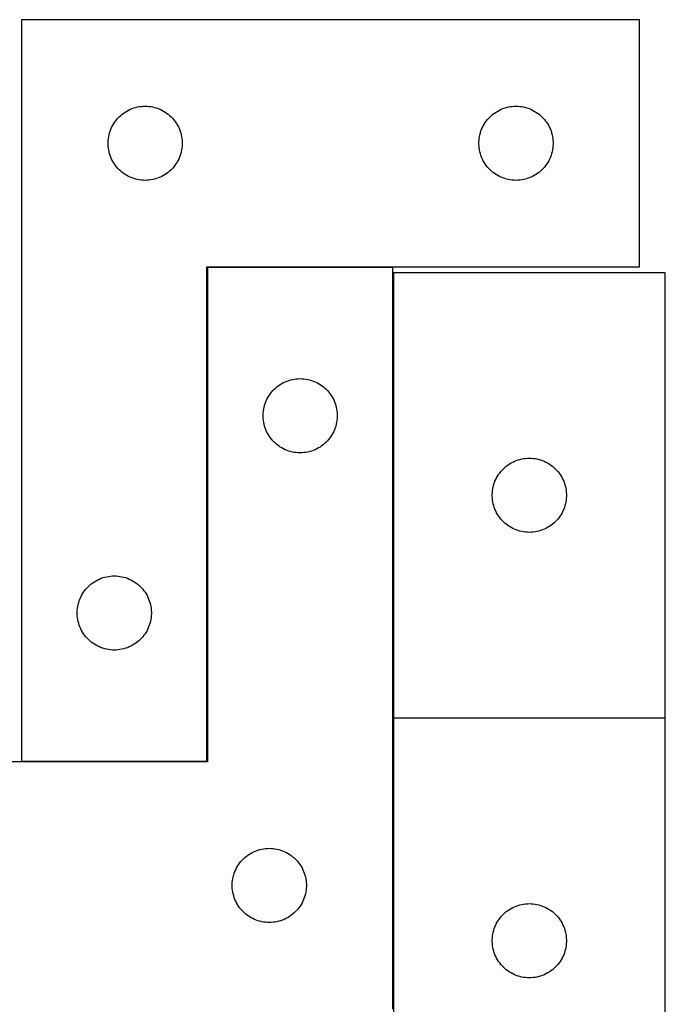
# Model space of a CAD drawing. Header units: millimetres. Extents: x 7 to 1493, y 7 to 2993.
# Tile 10 of 12: x 1230 to 1491, y 2113 to 2511. Entities that reach past the tile are written whole.
import ezdxf

# ---------------------------------------------------------------- set-up
doc = ezdxf.new("R2010")
doc.units = ezdxf.units.MM
doc.layers.add('COMMON', color=5, linetype='CONTINUOUS', true_color=0x0000ff)
doc.layers.add('CUT', color=7, linetype='CONTINUOUS', true_color=0x000000)

msp = doc.modelspace()

# ---------------------------------------------------------------- linework, layer by layer
at = {"layer": 'COMMON'}
for p, q in [((1305.904269, 2410.969182), (1305.904269, 2211.169183)), ((1381.00427, 2411.069183), (1306.00427, 2411.069183)), ((1381.10427, 2408.794492), (1381.10427, 2228.794492)), ((1381.10427, 2228.594491), (1381.10427, 2110.969182)), ((1381.204271, 2228.694491), (1491.204271, 2228.694491)), ((1305.804269, 2211.069183), (1230.804269, 2211.069183))]:
    msp.add_line(p, q, dxfattribs=at)
at = {"layer": 'CUT'}
for p, q in [((1230.804269, 2511.169183), (1230.804269, 2211.169183)), ((1480.804269, 2511.169183), (1230.804269, 2511.169183)), ((1480.804269, 2411.169183), (1480.804269, 2511.169183)), ((1272.112953, 2473.394608), (1272.753827, 2473.825816)), ((1272.753827, 2473.825816), (1273.416048, 2474.223462)), ((1273.416048, 2474.223462), (1274.097863, 2474.586489)), ((1274.097863, 2474.586489), (1274.797461, 2474.913936)), ((1274.797461, 2474.913936), (1275.512988, 2475.204935)), ((1275.512988, 2475.204935), (1276.242547, 2475.458714)), ((1276.242547, 2475.458714), (1276.984203, 2475.674599)), ((1276.984203, 2475.674599), (1277.735988, 2475.852018)), ((1277.735988, 2475.852018), (1278.495911, 2475.990501)), ((1278.495911, 2475.990501), (1279.261955, 2476.089681)), ((1279.261955, 2476.089681), (1280.032088, 2476.149294)), ((1280.032088, 2476.149294), (1280.804269, 2476.169183)), ((1280.804269, 2476.169183), (1281.576451, 2476.149294)), ((1281.576451, 2476.149294), (1282.346584, 2476.089681)), ((1282.346584, 2476.089681), (1283.112628, 2475.990501)), ((1283.112628, 2475.990501), (1283.87255, 2475.852018)), ((1283.87255, 2475.852018), (1284.624336, 2475.674599)), ((1284.624336, 2475.674599), (1285.365992, 2475.458714)), ((1285.365992, 2475.458714), (1286.095551, 2475.204935)), ((1286.095551, 2475.204935), (1286.811078, 2474.913936)), ((1286.811078, 2474.913936), (1287.510676, 2474.586489)), ((1287.510676, 2474.586489), (1288.19249, 2474.223462)), ((1288.19249, 2474.223462), (1288.854712, 2473.825816)), ((1288.854712, 2473.825816), (1289.495586, 2473.394608)), ((1422.112953, 2473.394608), (1422.753827, 2473.825816)), ((1422.753827, 2473.825816), (1423.416048, 2474.223462)), ((1423.416048, 2474.223462), (1424.097863, 2474.586489)), ((1424.097863, 2474.586489), (1424.797461, 2474.913936)), ((1424.797461, 2474.913936), (1425.512988, 2475.204935)), ((1425.512988, 2475.204935), (1426.242547, 2475.458714)), ((1426.242547, 2475.458714), (1426.984203, 2475.674599)), ((1426.984203, 2475.674599), (1427.735988, 2475.852018)), ((1427.735988, 2475.852018), (1428.495911, 2475.990501)), ((1428.495911, 2475.990501), (1429.261955, 2476.089681)), ((1429.261955, 2476.089681), (1430.032088, 2476.149294)), ((1430.032088, 2476.149294), (1430.804269, 2476.169183)), ((1430.804269, 2476.169183), (1431.576451, 2476.149294)), ((1431.576451, 2476.149294), (1432.346584, 2476.089681)), ((1432.346584, 2476.089681), (1433.112628, 2475.990501)), ((1433.112628, 2475.990501), (1433.87255, 2475.852018)), ((1433.87255, 2475.852018), (1434.624336, 2475.674599)), ((1434.624336, 2475.674599), (1435.365992, 2475.458714)), ((1435.365992, 2475.458714), (1436.095551, 2475.204935)), ((1436.095551, 2475.204935), (1436.811078, 2474.913936)), ((1436.811078, 2474.913936), (1437.510676, 2474.586489)), ((1437.510676, 2474.586489), (1438.19249, 2474.223462)), ((1438.19249, 2474.223462), (1438.854712, 2473.825816)), ((1438.854712, 2473.825816), (1439.495586, 2473.394608)), ((1267.94455, 2468.891075), (1268.359114, 2469.542839)), ((1268.359114, 2469.542839), (1268.806681, 2470.172397)), ((1268.806681, 2470.172397), (1269.286063, 2470.778081)), ((1269.286063, 2470.778081), (1269.795989, 2471.358283)), ((1269.795989, 2471.358283), (1270.335107, 2471.911466)), ((1270.335107, 2471.911466), (1270.901988, 2472.436162)), ((1270.901988, 2472.436162), (1271.495127, 2472.93098)), ((1271.495127, 2472.93098), (1272.112953, 2473.394608)), ((1289.495586, 2473.394608), (1290.113412, 2472.93098)), ((1290.113412, 2472.93098), (1290.706551, 2472.436162)), ((1290.706551, 2472.436162), (1291.273432, 2471.911466)), ((1291.273432, 2471.911466), (1291.81255, 2471.358283)), ((1291.81255, 2471.358283), (1292.322476, 2470.778081)), ((1292.322476, 2470.778081), (1292.801858, 2470.172397)), ((1292.801858, 2470.172397), (1293.249425, 2469.542839)), ((1293.249425, 2469.542839), (1293.663989, 2468.891075)), ((1417.94455, 2468.891075), (1418.359114, 2469.542839)), ((1418.359114, 2469.542839), (1418.806681, 2470.172397)), ((1418.806681, 2470.172397), (1419.286063, 2470.778081)), ((1419.286063, 2470.778081), (1419.795989, 2471.358283)), ((1419.795989, 2471.358283), (1420.335107, 2471.911466)), ((1420.335107, 2471.911466), (1420.901988, 2472.436162)), ((1420.901988, 2472.436162), (1421.495127, 2472.93098)), ((1421.495127, 2472.93098), (1422.112953, 2473.394608)), ((1439.495586, 2473.394608), (1440.113412, 2472.93098)), ((1440.113412, 2472.93098), (1440.706551, 2472.436162)), ((1440.706551, 2472.436162), (1441.273432, 2471.911466)), ((1441.273432, 2471.911466), (1441.81255, 2471.358283)), ((1441.81255, 2471.358283), (1442.322476, 2470.778081)), ((1442.322476, 2470.778081), (1442.801858, 2470.172397)), ((1442.801858, 2470.172397), (1443.249425, 2469.542839)), ((1443.249425, 2469.542839), (1443.663989, 2468.891075)), ((1266.402021, 2465.361467), (1266.636931, 2466.097319)), ((1266.636931, 2466.097319), (1266.90941, 2466.820101)), ((1266.90941, 2466.820101), (1267.218736, 2467.527899)), ((1267.218736, 2467.527899), (1267.564087, 2468.218834)), ((1267.564087, 2468.218834), (1267.94455, 2468.891075)), ((1293.663989, 2468.891075), (1294.044451, 2468.218834)), ((1294.044451, 2468.218834), (1294.389803, 2467.527899)), ((1294.389803, 2467.527899), (1294.699129, 2466.820101)), ((1294.699129, 2466.820101), (1294.971608, 2466.097319)), ((1294.971608, 2466.097319), (1295.206518, 2465.361467)), ((1416.402021, 2465.361467), (1416.636931, 2466.097319)), ((1416.636931, 2466.097319), (1416.90941, 2466.820101)), ((1416.90941, 2466.820101), (1417.218736, 2467.527899)), ((1417.218736, 2467.527899), (1417.564087, 2468.218834)), ((1417.564087, 2468.218834), (1417.94455, 2468.891075)), ((1443.663989, 2468.891075), (1444.044451, 2468.218834)), ((1444.044451, 2468.218834), (1444.389803, 2467.527899)), ((1444.389803, 2467.527899), (1444.699129, 2466.820101)), ((1444.699129, 2466.820101), (1444.971608, 2466.097319)), ((1444.971608, 2466.097319), (1445.206518, 2465.361467)), ((1265.809242, 2461.555402), (1265.849007, 2462.326815)), ((1265.809242, 2460.782964), (1265.809242, 2461.555402)), ((1265.849007, 2462.326815), (1265.928429, 2463.095158)), ((1265.928429, 2463.095158), (1266.0473, 2463.858394)), ((1266.0473, 2463.858394), (1266.205304, 2464.614499)), ((1266.205304, 2464.614499), (1266.402021, 2465.361467)), ((1295.206518, 2465.361467), (1295.403235, 2464.614499)), ((1295.403235, 2464.614499), (1295.561239, 2463.858394)), ((1295.561239, 2463.858394), (1295.68011, 2463.095158)), ((1295.68011, 2463.095158), (1295.759532, 2462.326815)), ((1295.759532, 2462.326815), (1295.799296, 2461.555402)), ((1295.799296, 2461.555402), (1295.799296, 2460.782964)), ((1415.809242, 2461.555402), (1415.849007, 2462.326815)), ((1415.809242, 2460.782964), (1415.809242, 2461.555402)), ((1415.849007, 2462.326815), (1415.928429, 2463.095158)), ((1415.928429, 2463.095158), (1416.0473, 2463.858394)), ((1416.0473, 2463.858394), (1416.205304, 2464.614499)), ((1416.205304, 2464.614499), (1416.402021, 2465.361467)), ((1445.206518, 2465.361467), (1445.403235, 2464.614499)), ((1445.403235, 2464.614499), (1445.561239, 2463.858394)), ((1445.561239, 2463.858394), (1445.68011, 2463.095158)), ((1445.68011, 2463.095158), (1445.759532, 2462.326815)), ((1445.759532, 2462.326815), (1445.799296, 2461.555402)), ((1445.799296, 2461.555402), (1445.799296, 2460.782964)), ((1265.849007, 2460.011551), (1265.809242, 2460.782964)), ((1265.928429, 2459.243208), (1265.849007, 2460.011551)), ((1266.0473, 2458.479972), (1265.928429, 2459.243208)), ((1266.205304, 2457.723867), (1266.0473, 2458.479972)), ((1266.402021, 2456.976898), (1266.205304, 2457.723867)), ((1295.403235, 2457.723867), (1295.206518, 2456.976898)), ((1295.561239, 2458.479972), (1295.403235, 2457.723867)), ((1295.68011, 2459.243208), (1295.561239, 2458.479972)), ((1295.759532, 2460.011551), (1295.68011, 2459.243208)), ((1295.799296, 2460.782964), (1295.759532, 2460.011551)), ((1415.849007, 2460.011551), (1415.809242, 2460.782964)), ((1415.928429, 2459.243208), (1415.849007, 2460.011551)), ((1416.0473, 2458.479972), (1415.928429, 2459.243208)), ((1416.205304, 2457.723867), (1416.0473, 2458.479972)), ((1416.402021, 2456.976898), (1416.205304, 2457.723867)), ((1445.403235, 2457.723867), (1445.206518, 2456.976898)), ((1445.561239, 2458.479972), (1445.403235, 2457.723867)), ((1445.68011, 2459.243208), (1445.561239, 2458.479972)), ((1445.759532, 2460.011551), (1445.68011, 2459.243208)), ((1445.799296, 2460.782964), (1445.759532, 2460.011551)), ((1266.636931, 2456.241047), (1266.402021, 2456.976898)), ((1266.90941, 2455.518265), (1266.636931, 2456.241047)), ((1267.218736, 2454.810467), (1266.90941, 2455.518265)), ((1267.564087, 2454.119532), (1267.218736, 2454.810467)), ((1267.94455, 2453.447291), (1267.564087, 2454.119532)), ((1294.044451, 2454.119532), (1293.663989, 2453.447291)), ((1294.389803, 2454.810467), (1294.044451, 2454.119532)), ((1294.699129, 2455.518265), (1294.389803, 2454.810467)), ((1294.971608, 2456.241047), (1294.699129, 2455.518265)), ((1295.206518, 2456.976898), (1294.971608, 2456.241047)), ((1416.636931, 2456.241047), (1416.402021, 2456.976898)), ((1416.90941, 2455.518265), (1416.636931, 2456.241047)), ((1417.218736, 2454.810467), (1416.90941, 2455.518265)), ((1417.564087, 2454.119532), (1417.218736, 2454.810467)), ((1417.94455, 2453.447291), (1417.564087, 2454.119532)), ((1444.044451, 2454.119532), (1443.663989, 2453.447291)), ((1444.389803, 2454.810467), (1444.044451, 2454.119532)), ((1444.699129, 2455.518265), (1444.389803, 2454.810467)), ((1444.971608, 2456.241047), (1444.699129, 2455.518265)), ((1445.206518, 2456.976898), (1444.971608, 2456.241047)), ((1268.359114, 2452.795527), (1267.94455, 2453.447291)), ((1268.806681, 2452.165969), (1268.359114, 2452.795527)), ((1269.286063, 2451.560285), (1268.806681, 2452.165969)), ((1269.795989, 2450.980083), (1269.286063, 2451.560285)), ((1270.335107, 2450.4269), (1269.795989, 2450.980083)), ((1270.901988, 2449.902204), (1270.335107, 2450.4269)), ((1271.495127, 2449.407386), (1270.901988, 2449.902204)), ((1290.706551, 2449.902204), (1290.113412, 2449.407386)), ((1291.273432, 2450.4269), (1290.706551, 2449.902204)), ((1291.81255, 2450.980083), (1291.273432, 2450.4269)), ((1292.322476, 2451.560285), (1291.81255, 2450.980083)), ((1292.801858, 2452.165969), (1292.322476, 2451.560285)), ((1293.249425, 2452.795527), (1292.801858, 2452.165969)), ((1293.663989, 2453.447291), (1293.249425, 2452.795527)), ((1418.359114, 2452.795527), (1417.94455, 2453.447291)), ((1418.806681, 2452.165969), (1418.359114, 2452.795527)), ((1419.286063, 2451.560285), (1418.806681, 2452.165969)), ((1419.795989, 2450.980083), (1419.286063, 2451.560285)), ((1420.335107, 2450.4269), (1419.795989, 2450.980083)), ((1420.901988, 2449.902204), (1420.335107, 2450.4269)), ((1421.495127, 2449.407386), (1420.901988, 2449.902204)), ((1440.706551, 2449.902204), (1440.113412, 2449.407386)), ((1441.273432, 2450.4269), (1440.706551, 2449.902204)), ((1441.81255, 2450.980083), (1441.273432, 2450.4269)), ((1442.322476, 2451.560285), (1441.81255, 2450.980083)), ((1442.801858, 2452.165969), (1442.322476, 2451.560285)), ((1443.249425, 2452.795527), (1442.801858, 2452.165969)), ((1443.663989, 2453.447291), (1443.249425, 2452.795527)), ((1272.112953, 2448.943758), (1271.495127, 2449.407386)), ((1272.753827, 2448.51255), (1272.112953, 2448.943758)), ((1273.416048, 2448.114904), (1272.753827, 2448.51255)), ((1274.097863, 2447.751877), (1273.416048, 2448.114904)), ((1274.797461, 2447.424429), (1274.097863, 2447.751877)), ((1275.512988, 2447.133431), (1274.797461, 2447.424429)), ((1276.242547, 2446.879652), (1275.512988, 2447.133431)), ((1276.984203, 2446.663767), (1276.242547, 2446.879652)), ((1277.735988, 2446.486348), (1276.984203, 2446.663767)), ((1278.495911, 2446.347864), (1277.735988, 2446.486348)), ((1279.261955, 2446.248685), (1278.495911, 2446.347864)), ((1280.032088, 2446.189072), (1279.261955, 2446.248685)), ((1280.804269, 2446.169183), (1280.032088, 2446.189072)), ((1281.576451, 2446.189072), (1280.804269, 2446.169183)), ((1282.346584, 2446.248685), (1281.576451, 2446.189072)), ((1283.112628, 2446.347864), (1282.346584, 2446.248685)), ((1283.87255, 2446.486348), (1283.112628, 2446.347864)), ((1284.624336, 2446.663767), (1283.87255, 2446.486348)), ((1285.365992, 2446.879652), (1284.624336, 2446.663767)), ((1286.095551, 2447.133431), (1285.365992, 2446.879652)), ((1286.811078, 2447.424429), (1286.095551, 2447.133431)), ((1287.510676, 2447.751877), (1286.811078, 2447.424429)), ((1288.19249, 2448.114904), (1287.510676, 2447.751877)), ((1288.854712, 2448.51255), (1288.19249, 2448.114904)), ((1289.495586, 2448.943758), (1288.854712, 2448.51255)), ((1290.113412, 2449.407386), (1289.495586, 2448.943758)), ((1422.112953, 2448.943758), (1421.495127, 2449.407386)), ((1422.753827, 2448.51255), (1422.112953, 2448.943758)), ((1423.416048, 2448.114904), (1422.753827, 2448.51255)), ((1424.097863, 2447.751877), (1423.416048, 2448.114904)), ((1424.797461, 2447.424429), (1424.097863, 2447.751877)), ((1425.512988, 2447.133431), (1424.797461, 2447.424429)), ((1426.242547, 2446.879652), (1425.512988, 2447.133431)), ((1426.984203, 2446.663767), (1426.242547, 2446.879652)), ((1427.735988, 2446.486348), (1426.984203, 2446.663767)), ((1428.495911, 2446.347864), (1427.735988, 2446.486348)), ((1429.261955, 2446.248685), (1428.495911, 2446.347864)), ((1430.032088, 2446.189072), (1429.261955, 2446.248685)), ((1430.804269, 2446.169183), (1430.032088, 2446.189072)), ((1431.576451, 2446.189072), (1430.804269, 2446.169183)), ((1432.346584, 2446.248685), (1431.576451, 2446.189072)), ((1433.112628, 2446.347864), (1432.346584, 2446.248685)), ((1433.87255, 2446.486348), (1433.112628, 2446.347864)), ((1434.624336, 2446.663767), (1433.87255, 2446.486348)), ((1435.365992, 2446.879652), (1434.624336, 2446.663767)), ((1436.095551, 2447.133431), (1435.365992, 2446.879652)), ((1436.811078, 2447.424429), (1436.095551, 2447.133431)), ((1437.510676, 2447.751877), (1436.811078, 2447.424429)), ((1438.19249, 2448.114904), (1437.510676, 2447.751877)), ((1438.854712, 2448.51255), (1438.19249, 2448.114904)), ((1439.495586, 2448.943758), (1438.854712, 2448.51255)), ((1440.113412, 2449.407386), (1439.495586, 2448.943758)), ((1305.804269, 2211.169183), (1305.804269, 2411.169183)), ((1305.804269, 2411.169183), (1480.804269, 2411.169183)), ((1381.00427, 2410.969182), (1306.00427, 2410.969182)), ((1306.00427, 2410.969182), (1306.00427, 2210.969182)), ((1381.00427, 2110.969182), (1381.00427, 2410.969182)), ((1381.204271, 2408.794492), (1381.204271, 2228.794492)), ((1491.204271, 2408.794492), (1381.204271, 2408.794492)), ((1491.204271, 2228.794492), (1491.204271, 2408.794492)), ((1341.195912, 2365.7905), (1341.961956, 2365.88968)), ((1341.961956, 2365.88968), (1342.732089, 2365.949293)), ((1342.732089, 2365.949293), (1343.50427, 2365.969182)), ((1343.50427, 2365.969182), (1344.276452, 2365.949293)), ((1344.276452, 2365.949293), (1345.046585, 2365.88968)), ((1345.046585, 2365.88968), (1345.812629, 2365.7905)), ((1333.035108, 2361.711465), (1333.601989, 2362.236161)), ((1333.601989, 2362.236161), (1334.195128, 2362.730979)), ((1334.195128, 2362.730979), (1334.812954, 2363.194607)), ((1334.812954, 2363.194607), (1335.453828, 2363.625815)), ((1335.453828, 2363.625815), (1336.116049, 2364.023461)), ((1336.116049, 2364.023461), (1336.797864, 2364.386488)), ((1336.797864, 2364.386488), (1337.497462, 2364.713935)), ((1337.497462, 2364.713935), (1338.212989, 2365.004934)), ((1338.212989, 2365.004934), (1338.942548, 2365.258713)), ((1338.942548, 2365.258713), (1339.684204, 2365.474598)), ((1339.684204, 2365.474598), (1340.435989, 2365.652017)), ((1340.435989, 2365.652017), (1341.195912, 2365.7905)), ((1345.812629, 2365.7905), (1346.572551, 2365.652017)), ((1346.572551, 2365.652017), (1347.324337, 2365.474598)), ((1347.324337, 2365.474598), (1348.065993, 2365.258713)), ((1348.065993, 2365.258713), (1348.795552, 2365.004934)), ((1348.795552, 2365.004934), (1349.511079, 2364.713935)), ((1349.511079, 2364.713935), (1350.210677, 2364.386488)), ((1350.210677, 2364.386488), (1350.892491, 2364.023461)), ((1350.892491, 2364.023461), (1351.554713, 2363.625815)), ((1351.554713, 2363.625815), (1352.195587, 2363.194607)), ((1352.195587, 2363.194607), (1352.813413, 2362.730979)), ((1352.813413, 2362.730979), (1353.406552, 2362.236161)), ((1353.406552, 2362.236161), (1353.973433, 2361.711465)), ((1329.918737, 2357.327898), (1330.264088, 2358.018833)), ((1330.264088, 2358.018833), (1330.644551, 2358.691074)), ((1330.644551, 2358.691074), (1331.059115, 2359.342838)), ((1331.059115, 2359.342838), (1331.506682, 2359.972396)), ((1331.506682, 2359.972396), (1331.986064, 2360.57808)), ((1331.986064, 2360.57808), (1332.49599, 2361.158282)), ((1332.49599, 2361.158282), (1333.035108, 2361.711465)), ((1353.973433, 2361.711465), (1354.512551, 2361.158282)), ((1354.512551, 2361.158282), (1355.022477, 2360.57808)), ((1355.022477, 2360.57808), (1355.501859, 2359.972396)), ((1355.501859, 2359.972396), (1355.949426, 2359.342838)), ((1355.949426, 2359.342838), (1356.36399, 2358.691074)), ((1356.36399, 2358.691074), (1356.744452, 2358.018833)), ((1356.744452, 2358.018833), (1357.089804, 2357.327898)), ((1328.747301, 2353.658393), (1328.905305, 2354.414498)), ((1328.905305, 2354.414498), (1329.102022, 2355.161466)), ((1329.102022, 2355.161466), (1329.336932, 2355.897318)), ((1329.336932, 2355.897318), (1329.609411, 2356.6201)), ((1329.609411, 2356.6201), (1329.918737, 2357.327898)), ((1357.089804, 2357.327898), (1357.39913, 2356.6201)), ((1357.39913, 2356.6201), (1357.671609, 2355.897318)), ((1357.671609, 2355.897318), (1357.906519, 2355.161466)), ((1357.906519, 2355.161466), (1358.103236, 2354.414498)), ((1358.103236, 2354.414498), (1358.26124, 2353.658393)), ((1328.509243, 2351.355401), (1328.549008, 2352.126814)), ((1328.509243, 2350.582963), (1328.509243, 2351.355401)), ((1328.549008, 2349.81155), (1328.509243, 2350.582963)), ((1328.549008, 2352.126814), (1328.62843, 2352.895157)), ((1328.62843, 2352.895157), (1328.747301, 2353.658393)), ((1358.26124, 2353.658393), (1358.380111, 2352.895157)), ((1358.380111, 2352.895157), (1358.459533, 2352.126814)), ((1358.459533, 2352.126814), (1358.499297, 2351.355401)), ((1358.499297, 2350.582963), (1358.459533, 2349.81155)), ((1358.499297, 2351.355401), (1358.499297, 2350.582963)), ((1328.62843, 2349.043207), (1328.549008, 2349.81155)), ((1328.747301, 2348.279971), (1328.62843, 2349.043207)), ((1328.905305, 2347.523866), (1328.747301, 2348.279971)), ((1329.102022, 2346.776897), (1328.905305, 2347.523866)), ((1329.336932, 2346.041046), (1329.102022, 2346.776897)), ((1329.609411, 2345.318264), (1329.336932, 2346.041046)), ((1357.671609, 2346.041046), (1357.39913, 2345.318264)), ((1357.906519, 2346.776897), (1357.671609, 2346.041046)), ((1358.103236, 2347.523866), (1357.906519, 2346.776897)), ((1358.26124, 2348.279971), (1358.103236, 2347.523866)), ((1358.380111, 2349.043207), (1358.26124, 2348.279971)), ((1358.459533, 2349.81155), (1358.380111, 2349.043207)), ((1329.918737, 2344.610466), (1329.609411, 2345.318264)), ((1330.264088, 2343.919531), (1329.918737, 2344.610466)), ((1330.644551, 2343.24729), (1330.264088, 2343.919531)), ((1331.059115, 2342.595526), (1330.644551, 2343.24729)), ((1331.506682, 2341.965968), (1331.059115, 2342.595526)), ((1355.949426, 2342.595526), (1355.501859, 2341.965968)), ((1356.36399, 2343.24729), (1355.949426, 2342.595526)), ((1356.744452, 2343.919531), (1356.36399, 2343.24729)), ((1357.089804, 2344.610466), (1356.744452, 2343.919531)), ((1357.39913, 2345.318264), (1357.089804, 2344.610466)), ((1331.986064, 2341.360284), (1331.506682, 2341.965968)), ((1332.49599, 2340.780082), (1331.986064, 2341.360284)), ((1333.035108, 2340.226899), (1332.49599, 2340.780082)), ((1333.601989, 2339.702203), (1333.035108, 2340.226899)), ((1334.195128, 2339.207385), (1333.601989, 2339.702203)), ((1334.812954, 2338.743757), (1334.195128, 2339.207385)), ((1335.453828, 2338.312549), (1334.812954, 2338.743757)), ((1336.116049, 2337.914903), (1335.453828, 2338.312549)), ((1351.554713, 2338.312549), (1350.892491, 2337.914903)), ((1352.195587, 2338.743757), (1351.554713, 2338.312549)), ((1352.813413, 2339.207385), (1352.195587, 2338.743757)), ((1353.406552, 2339.702203), (1352.813413, 2339.207385)), ((1353.973433, 2340.226899), (1353.406552, 2339.702203)), ((1354.512551, 2340.780082), (1353.973433, 2340.226899)), ((1355.022477, 2341.360284), (1354.512551, 2340.780082)), ((1355.501859, 2341.965968), (1355.022477, 2341.360284)), ((1336.797864, 2337.551876), (1336.116049, 2337.914903)), ((1337.497462, 2337.224428), (1336.797864, 2337.551876)), ((1338.212989, 2336.93343), (1337.497462, 2337.224428)), ((1338.942548, 2336.679651), (1338.212989, 2336.93343)), ((1339.684204, 2336.463766), (1338.942548, 2336.679651)), ((1340.435989, 2336.286347), (1339.684204, 2336.463766)), ((1341.195912, 2336.147863), (1340.435989, 2336.286347)), ((1341.961956, 2336.048684), (1341.195912, 2336.147863)), ((1342.732089, 2335.989071), (1341.961956, 2336.048684)), ((1343.50427, 2335.969182), (1342.732089, 2335.989071)), ((1344.276452, 2335.989071), (1343.50427, 2335.969182)), ((1345.046585, 2336.048684), (1344.276452, 2335.989071)), ((1345.812629, 2336.147863), (1345.046585, 2336.048684)), ((1346.572551, 2336.286347), (1345.812629, 2336.147863)), ((1347.324337, 2336.463766), (1346.572551, 2336.286347)), ((1348.065993, 2336.679651), (1347.324337, 2336.463766)), ((1348.795552, 2336.93343), (1348.065993, 2336.679651)), ((1349.511079, 2337.224428), (1348.795552, 2336.93343)), ((1350.210677, 2337.551876), (1349.511079, 2337.224428)), ((1350.892491, 2337.914903), (1350.210677, 2337.551876)), ((1425.735109, 2329.536775), (1426.30199, 2330.061471)), ((1426.30199, 2330.061471), (1426.895129, 2330.556289)), ((1426.895129, 2330.556289), (1427.512955, 2331.019917)), ((1427.512955, 2331.019917), (1428.153829, 2331.451125)), ((1428.153829, 2331.451125), (1428.81605, 2331.84877)), ((1428.81605, 2331.84877), (1429.497865, 2332.211798)), ((1429.497865, 2332.211798), (1430.197463, 2332.539245)), ((1430.197463, 2332.539245), (1430.91299, 2332.830244)), ((1430.91299, 2332.830244), (1431.642549, 2333.084023)), ((1431.642549, 2333.084023), (1432.384205, 2333.299908)), ((1432.384205, 2333.299908), (1433.13599, 2333.477327)), ((1433.13599, 2333.477327), (1433.895913, 2333.61581)), ((1433.895913, 2333.61581), (1434.661957, 2333.71499)), ((1434.661957, 2333.71499), (1435.43209, 2333.774603)), ((1435.43209, 2333.774603), (1436.204271, 2333.794492)), ((1436.204271, 2333.794492), (1436.976453, 2333.774603)), ((1436.976453, 2333.774603), (1437.746586, 2333.71499)), ((1437.746586, 2333.71499), (1438.51263, 2333.61581)), ((1438.51263, 2333.61581), (1439.272552, 2333.477327)), ((1439.272552, 2333.477327), (1440.024338, 2333.299908)), ((1440.024338, 2333.299908), (1440.765994, 2333.084023)), ((1440.765994, 2333.084023), (1441.495553, 2332.830244)), ((1441.495553, 2332.830244), (1442.21108, 2332.539245)), ((1442.21108, 2332.539245), (1442.910678, 2332.211798)), ((1442.910678, 2332.211798), (1443.592492, 2331.84877)), ((1443.592492, 2331.84877), (1444.254714, 2331.451125)), ((1444.254714, 2331.451125), (1444.895588, 2331.019917)), ((1444.895588, 2331.019917), (1445.513414, 2330.556289)), ((1445.513414, 2330.556289), (1446.106553, 2330.061471)), ((1446.106553, 2330.061471), (1446.673434, 2329.536775)), ((1422.964089, 2325.844143), (1423.344552, 2326.516384)), ((1423.344552, 2326.516384), (1423.759116, 2327.168148)), ((1423.759116, 2327.168148), (1424.206683, 2327.797706)), ((1424.206683, 2327.797706), (1424.686065, 2328.403389)), ((1424.686065, 2328.403389), (1425.195991, 2328.983592)), ((1425.195991, 2328.983592), (1425.735109, 2329.536775)), ((1446.673434, 2329.536775), (1447.212552, 2328.983592)), ((1447.212552, 2328.983592), (1447.722478, 2328.403389)), ((1447.722478, 2328.403389), (1448.20186, 2327.797706)), ((1448.20186, 2327.797706), (1448.649427, 2327.168148)), ((1448.649427, 2327.168148), (1449.063991, 2326.516384)), ((1449.063991, 2326.516384), (1449.444453, 2325.844143)), ((1421.447302, 2321.483703), (1421.605306, 2322.239808)), ((1421.605306, 2322.239808), (1421.802023, 2322.986776)), ((1421.802023, 2322.986776), (1422.036933, 2323.722628)), ((1422.036933, 2323.722628), (1422.309412, 2324.44541)), ((1422.309412, 2324.44541), (1422.618738, 2325.153208)), ((1422.618738, 2325.153208), (1422.964089, 2325.844143)), ((1449.444453, 2325.844143), (1449.789805, 2325.153208)), ((1449.789805, 2325.153208), (1450.099131, 2324.44541)), ((1450.099131, 2324.44541), (1450.37161, 2323.722628)), ((1450.37161, 2323.722628), (1450.60652, 2322.986776)), ((1450.60652, 2322.986776), (1450.803237, 2322.239808)), ((1450.803237, 2322.239808), (1450.961241, 2321.483703)), ((1421.209244, 2319.180711), (1421.249009, 2319.952124)), ((1421.209244, 2318.408273), (1421.209244, 2319.180711)), ((1421.249009, 2317.63686), (1421.209244, 2318.408273)), ((1421.249009, 2319.952124), (1421.328431, 2320.720467)), ((1421.328431, 2320.720467), (1421.447302, 2321.483703)), ((1450.961241, 2321.483703), (1451.080112, 2320.720467)), ((1451.080112, 2320.720467), (1451.159534, 2319.952124)), ((1451.159534, 2319.952124), (1451.199298, 2319.180711)), ((1451.199298, 2318.408273), (1451.159534, 2317.63686)), ((1451.199298, 2319.180711), (1451.199298, 2318.408273)), ((1421.328431, 2316.868516), (1421.249009, 2317.63686)), ((1421.447302, 2316.10528), (1421.328431, 2316.868516)), ((1421.605306, 2315.349176), (1421.447302, 2316.10528)), ((1421.802023, 2314.602207), (1421.605306, 2315.349176)), ((1422.036933, 2313.866356), (1421.802023, 2314.602207)), ((1450.60652, 2314.602207), (1450.37161, 2313.866356)), ((1450.803237, 2315.349176), (1450.60652, 2314.602207)), ((1450.961241, 2316.10528), (1450.803237, 2315.349176)), ((1451.080112, 2316.868516), (1450.961241, 2316.10528)), ((1451.159534, 2317.63686), (1451.080112, 2316.868516)), ((1422.309412, 2313.143573), (1422.036933, 2313.866356)), ((1422.618738, 2312.435776), (1422.309412, 2313.143573)), ((1422.964089, 2311.744841), (1422.618738, 2312.435776)), ((1423.344552, 2311.0726), (1422.964089, 2311.744841)), ((1423.759116, 2310.420836), (1423.344552, 2311.0726)), ((1424.206683, 2309.791278), (1423.759116, 2310.420836)), ((1448.649427, 2310.420836), (1448.20186, 2309.791278)), ((1449.063991, 2311.0726), (1448.649427, 2310.420836)), ((1449.444453, 2311.744841), (1449.063991, 2311.0726)), ((1449.789805, 2312.435776), (1449.444453, 2311.744841)), ((1450.099131, 2313.143573), (1449.789805, 2312.435776)), ((1450.37161, 2313.866356), (1450.099131, 2313.143573)), ((1424.686065, 2309.185594), (1424.206683, 2309.791278)), ((1425.195991, 2308.605392), (1424.686065, 2309.185594)), ((1425.735109, 2308.052209), (1425.195991, 2308.605392)), ((1426.30199, 2307.527513), (1425.735109, 2308.052209)), ((1426.895129, 2307.032695), (1426.30199, 2307.527513)), ((1427.512955, 2306.569067), (1426.895129, 2307.032695)), ((1428.153829, 2306.137858), (1427.512955, 2306.569067)), ((1428.81605, 2305.740213), (1428.153829, 2306.137858)), ((1444.254714, 2306.137858), (1443.592492, 2305.740213)), ((1444.895588, 2306.569067), (1444.254714, 2306.137858)), ((1445.513414, 2307.032695), (1444.895588, 2306.569067)), ((1446.106553, 2307.527513), (1445.513414, 2307.032695)), ((1446.673434, 2308.052209), (1446.106553, 2307.527513)), ((1447.212552, 2308.605392), (1446.673434, 2308.052209)), ((1447.722478, 2309.185594), (1447.212552, 2308.605392)), ((1448.20186, 2309.791278), (1447.722478, 2309.185594)), ((1429.497865, 2305.377186), (1428.81605, 2305.740213)), ((1430.197463, 2305.049738), (1429.497865, 2305.377186)), ((1430.91299, 2304.75874), (1430.197463, 2305.049738)), ((1431.642549, 2304.504961), (1430.91299, 2304.75874)), ((1432.384205, 2304.289076), (1431.642549, 2304.504961)), ((1433.13599, 2304.111657), (1432.384205, 2304.289076)), ((1433.895913, 2303.973173), (1433.13599, 2304.111657)), ((1434.661957, 2303.873994), (1433.895913, 2303.973173)), ((1435.43209, 2303.81438), (1434.661957, 2303.873994)), ((1436.204271, 2303.794492), (1435.43209, 2303.81438)), ((1436.976453, 2303.81438), (1436.204271, 2303.794492)), ((1437.746586, 2303.873994), (1436.976453, 2303.81438)), ((1438.51263, 2303.973173), (1437.746586, 2303.873994)), ((1439.272552, 2304.111657), (1438.51263, 2303.973173)), ((1440.024338, 2304.289076), (1439.272552, 2304.111657)), ((1440.765994, 2304.504961), (1440.024338, 2304.289076)), ((1441.495553, 2304.75874), (1440.765994, 2304.504961)), ((1442.21108, 2305.049738), (1441.495553, 2304.75874)), ((1442.910678, 2305.377186), (1442.21108, 2305.049738)), ((1443.592492, 2305.740213), (1442.910678, 2305.377186)), ((1257.835107, 2281.911466), (1258.401988, 2282.436162)), ((1258.401988, 2282.436162), (1258.995127, 2282.93098)), ((1258.995127, 2282.93098), (1259.612953, 2283.394608)), ((1259.612953, 2283.394608), (1260.253827, 2283.825816)), ((1260.253827, 2283.825816), (1260.916048, 2284.223462)), ((1260.916048, 2284.223462), (1261.597863, 2284.586489)), ((1261.597863, 2284.586489), (1262.297461, 2284.913936)), ((1262.297461, 2284.913936), (1263.012988, 2285.204935)), ((1263.012988, 2285.204935), (1263.742547, 2285.458714)), ((1263.742547, 2285.458714), (1264.484203, 2285.674599)), ((1264.484203, 2285.674599), (1265.235988, 2285.852018)), ((1265.235988, 2285.852018), (1265.995911, 2285.990501)), ((1265.995911, 2285.990501), (1266.761955, 2286.089681)), ((1266.761955, 2286.089681), (1267.532088, 2286.149294)), ((1267.532088, 2286.149294), (1268.304269, 2286.169183)), ((1268.304269, 2286.169183), (1269.076451, 2286.149294)), ((1269.076451, 2286.149294), (1269.846584, 2286.089681)), ((1269.846584, 2286.089681), (1270.612628, 2285.990501)), ((1270.612628, 2285.990501), (1271.37255, 2285.852018)), ((1271.37255, 2285.852018), (1272.124336, 2285.674599)), ((1272.124336, 2285.674599), (1272.865992, 2285.458714)), ((1272.865992, 2285.458714), (1273.595551, 2285.204935)), ((1273.595551, 2285.204935), (1274.311078, 2284.913936)), ((1274.311078, 2284.913936), (1275.010676, 2284.586489)), ((1275.010676, 2284.586489), (1275.69249, 2284.223462)), ((1275.69249, 2284.223462), (1276.354712, 2283.825816)), ((1276.354712, 2283.825816), (1276.995586, 2283.394608)), ((1276.995586, 2283.394608), (1277.613412, 2282.93098)), ((1277.613412, 2282.93098), (1278.206551, 2282.436162)), ((1278.206551, 2282.436162), (1278.773432, 2281.911466)), ((1255.064087, 2278.218834), (1255.44455, 2278.891075)), ((1255.44455, 2278.891075), (1255.859114, 2279.542839)), ((1255.859114, 2279.542839), (1256.306681, 2280.172397)), ((1256.306681, 2280.172397), (1256.786063, 2280.778081)), ((1256.786063, 2280.778081), (1257.295989, 2281.358283)), ((1257.295989, 2281.358283), (1257.835107, 2281.911466)), ((1278.773432, 2281.911466), (1279.31255, 2281.358283)), ((1279.31255, 2281.358283), (1279.822476, 2280.778081)), ((1279.822476, 2280.778081), (1280.301858, 2280.172397)), ((1280.301858, 2280.172397), (1280.749425, 2279.542839)), ((1280.749425, 2279.542839), (1281.163989, 2278.891075)), ((1281.163989, 2278.891075), (1281.544451, 2278.218834)), ((1253.5473, 2273.858394), (1253.705304, 2274.614499)), ((1253.705304, 2274.614499), (1253.902021, 2275.361467)), ((1253.902021, 2275.361467), (1254.136931, 2276.097319)), ((1254.136931, 2276.097319), (1254.40941, 2276.820101)), ((1254.40941, 2276.820101), (1254.718736, 2277.527899)), ((1254.718736, 2277.527899), (1255.064087, 2278.218834)), ((1281.544451, 2278.218834), (1281.889803, 2277.527899)), ((1281.889803, 2277.527899), (1282.199129, 2276.820101)), ((1282.199129, 2276.820101), (1282.471608, 2276.097319)), ((1282.471608, 2276.097319), (1282.706518, 2275.361467)), ((1282.706518, 2275.361467), (1282.903235, 2274.614499)), ((1282.903235, 2274.614499), (1283.061239, 2273.858394)), ((1253.309242, 2271.555402), (1253.349007, 2272.326815)), ((1253.309242, 2270.782964), (1253.309242, 2271.555402)), ((1253.349007, 2270.011551), (1253.309242, 2270.782964)), ((1253.349007, 2272.326815), (1253.428429, 2273.095158)), ((1253.428429, 2273.095158), (1253.5473, 2273.858394)), ((1283.061239, 2273.858394), (1283.18011, 2273.095158)), ((1283.18011, 2273.095158), (1283.259532, 2272.326815)), ((1283.259532, 2272.326815), (1283.299296, 2271.555402)), ((1283.299296, 2270.782964), (1283.259532, 2270.011551)), ((1283.299296, 2271.555402), (1283.299296, 2270.782964)), ((1253.428429, 2269.243208), (1253.349007, 2270.011551)), ((1253.5473, 2268.479972), (1253.428429, 2269.243208)), ((1253.705304, 2267.723867), (1253.5473, 2268.479972)), ((1253.902021, 2266.976898), (1253.705304, 2267.723867)), ((1254.136931, 2266.241047), (1253.902021, 2266.976898)), ((1282.706518, 2266.976898), (1282.471608, 2266.241047)), ((1282.903235, 2267.723867), (1282.706518, 2266.976898)), ((1283.061239, 2268.479972), (1282.903235, 2267.723867)), ((1283.18011, 2269.243208), (1283.061239, 2268.479972)), ((1283.259532, 2270.011551), (1283.18011, 2269.243208)), ((1254.40941, 2265.518265), (1254.136931, 2266.241047)), ((1254.718736, 2264.810467), (1254.40941, 2265.518265)), ((1255.064087, 2264.119532), (1254.718736, 2264.810467)), ((1255.44455, 2263.447291), (1255.064087, 2264.119532)), ((1255.859114, 2262.795527), (1255.44455, 2263.447291)), ((1256.306681, 2262.165969), (1255.859114, 2262.795527)), ((1280.749425, 2262.795527), (1280.301858, 2262.165969)), ((1281.163989, 2263.447291), (1280.749425, 2262.795527)), ((1281.544451, 2264.119532), (1281.163989, 2263.447291)), ((1281.889803, 2264.810467), (1281.544451, 2264.119532)), ((1282.199129, 2265.518265), (1281.889803, 2264.810467)), ((1282.471608, 2266.241047), (1282.199129, 2265.518265)), ((1256.786063, 2261.560285), (1256.306681, 2262.165969)), ((1257.295989, 2260.980083), (1256.786063, 2261.560285)), ((1257.835107, 2260.4269), (1257.295989, 2260.980083)), ((1258.401988, 2259.902204), (1257.835107, 2260.4269)), ((1258.995127, 2259.407386), (1258.401988, 2259.902204)), ((1259.612953, 2258.943758), (1258.995127, 2259.407386)), ((1260.253827, 2258.51255), (1259.612953, 2258.943758)), ((1260.916048, 2258.114904), (1260.253827, 2258.51255)), ((1276.354712, 2258.51255), (1275.69249, 2258.114904)), ((1276.995586, 2258.943758), (1276.354712, 2258.51255)), ((1277.613412, 2259.407386), (1276.995586, 2258.943758)), ((1278.206551, 2259.902204), (1277.613412, 2259.407386)), ((1278.773432, 2260.4269), (1278.206551, 2259.902204)), ((1279.31255, 2260.980083), (1278.773432, 2260.4269)), ((1279.822476, 2261.560285), (1279.31255, 2260.980083)), ((1280.301858, 2262.165969), (1279.822476, 2261.560285)), ((1261.597863, 2257.751877), (1260.916048, 2258.114904)), ((1262.297461, 2257.424429), (1261.597863, 2257.751877)), ((1263.012988, 2257.133431), (1262.297461, 2257.424429)), ((1263.742547, 2256.879652), (1263.012988, 2257.133431)), ((1264.484203, 2256.663767), (1263.742547, 2256.879652)), ((1265.235988, 2256.486348), (1264.484203, 2256.663767)), ((1265.995911, 2256.347864), (1265.235988, 2256.486348)), ((1266.761955, 2256.248685), (1265.995911, 2256.347864)), ((1267.532088, 2256.189072), (1266.761955, 2256.248685)), ((1268.304269, 2256.169183), (1267.532088, 2256.189072)), ((1269.076451, 2256.189072), (1268.304269, 2256.169183)), ((1269.846584, 2256.248685), (1269.076451, 2256.189072)), ((1270.612628, 2256.347864), (1269.846584, 2256.248685)), ((1271.37255, 2256.486348), (1270.612628, 2256.347864)), ((1272.124336, 2256.663767), (1271.37255, 2256.486348)), ((1272.865992, 2256.879652), (1272.124336, 2256.663767)), ((1273.595551, 2257.133431), (1272.865992, 2256.879652)), ((1274.311078, 2257.424429), (1273.595551, 2257.133431)), ((1275.010676, 2257.751877), (1274.311078, 2257.424429)), ((1275.69249, 2258.114904), (1275.010676, 2257.751877)), ((1381.204271, 2228.794492), (1491.204271, 2228.794492)), ((1381.204271, 2228.594491), (1381.204271, 2048.594491)), ((1491.204271, 2228.594491), (1381.204271, 2228.594491)), ((1491.204271, 2048.594491), (1491.204271, 2228.594491)), ((1306.00427, 2210.969182), (1131.00427, 2210.969182)), ((1230.804269, 2211.169183), (1305.804269, 2211.169183)), ((1324.297864, 2174.386488), (1324.997462, 2174.713935)), ((1324.997462, 2174.713935), (1325.712989, 2175.004934)), ((1325.712989, 2175.004934), (1326.442548, 2175.258713)), ((1326.442548, 2175.258713), (1327.184204, 2175.474598)), ((1327.184204, 2175.474598), (1327.935989, 2175.652017)), ((1327.935989, 2175.652017), (1328.695912, 2175.7905)), ((1328.695912, 2175.7905), (1329.461956, 2175.88968)), ((1329.461956, 2175.88968), (1330.232089, 2175.949293)), ((1330.232089, 2175.949293), (1331.00427, 2175.969182)), ((1331.00427, 2175.969182), (1331.776452, 2175.949293)), ((1331.776452, 2175.949293), (1332.546585, 2175.88968)), ((1332.546585, 2175.88968), (1333.312629, 2175.7905)), ((1333.312629, 2175.7905), (1334.072551, 2175.652017)), ((1334.072551, 2175.652017), (1334.824337, 2175.474598)), ((1334.824337, 2175.474598), (1335.565993, 2175.258713)), ((1335.565993, 2175.258713), (1336.295552, 2175.004934)), ((1336.295552, 2175.004934), (1337.011079, 2174.713935)), ((1337.011079, 2174.713935), (1337.710677, 2174.386488)), ((1319.486064, 2170.57808), (1319.99599, 2171.158282)), ((1319.99599, 2171.158282), (1320.535108, 2171.711465)), ((1320.535108, 2171.711465), (1321.101989, 2172.236161)), ((1321.101989, 2172.236161), (1321.695128, 2172.730979)), ((1321.695128, 2172.730979), (1322.312954, 2173.194607)), ((1322.312954, 2173.194607), (1322.953828, 2173.625815)), ((1322.953828, 2173.625815), (1323.616049, 2174.023461)), ((1323.616049, 2174.023461), (1324.297864, 2174.386488)), ((1337.710677, 2174.386488), (1338.392491, 2174.023461)), ((1338.392491, 2174.023461), (1339.054713, 2173.625815)), ((1339.054713, 2173.625815), (1339.695587, 2173.194607)), ((1339.695587, 2173.194607), (1340.313413, 2172.730979)), ((1340.313413, 2172.730979), (1340.906552, 2172.236161)), ((1340.906552, 2172.236161), (1341.473433, 2171.711465)), ((1341.473433, 2171.711465), (1342.012551, 2171.158282)), ((1342.012551, 2171.158282), (1342.522477, 2170.57808)), ((1317.109411, 2166.6201), (1317.418737, 2167.327898)), ((1317.418737, 2167.327898), (1317.764088, 2168.018833)), ((1317.764088, 2168.018833), (1318.144551, 2168.691074)), ((1318.144551, 2168.691074), (1318.559115, 2169.342838)), ((1318.559115, 2169.342838), (1319.006682, 2169.972396)), ((1319.006682, 2169.972396), (1319.486064, 2170.57808)), ((1342.522477, 2170.57808), (1343.001859, 2169.972396)), ((1343.001859, 2169.972396), (1343.449426, 2169.342838)), ((1343.449426, 2169.342838), (1343.86399, 2168.691074)), ((1343.86399, 2168.691074), (1344.244452, 2168.018833)), ((1344.244452, 2168.018833), (1344.589804, 2167.327898)), ((1344.589804, 2167.327898), (1344.89913, 2166.6201)), ((1316.049008, 2162.126814), (1316.12843, 2162.895157)), ((1316.12843, 2162.895157), (1316.247301, 2163.658393)), ((1316.247301, 2163.658393), (1316.405305, 2164.414498)), ((1316.405305, 2164.414498), (1316.602022, 2165.161466)), ((1316.602022, 2165.161466), (1316.836932, 2165.897318)), ((1316.836932, 2165.897318), (1317.109411, 2166.6201)), ((1344.89913, 2166.6201), (1345.171609, 2165.897318)), ((1345.171609, 2165.897318), (1345.406519, 2165.161466)), ((1345.406519, 2165.161466), (1345.603236, 2164.414498)), ((1345.603236, 2164.414498), (1345.76124, 2163.658393)), ((1345.76124, 2163.658393), (1345.880111, 2162.895157)), ((1345.880111, 2162.895157), (1345.959533, 2162.126814)), ((1316.009243, 2161.355401), (1316.049008, 2162.126814)), ((1316.009243, 2160.582963), (1316.009243, 2161.355401)), ((1316.049008, 2159.81155), (1316.009243, 2160.582963)), ((1316.12843, 2159.043207), (1316.049008, 2159.81155)), ((1316.247301, 2158.279971), (1316.12843, 2159.043207)), ((1345.880111, 2159.043207), (1345.76124, 2158.279971)), ((1345.959533, 2159.81155), (1345.880111, 2159.043207)), ((1345.959533, 2162.126814), (1345.999297, 2161.355401)), ((1345.999297, 2160.582963), (1345.959533, 2159.81155)), ((1345.999297, 2161.355401), (1345.999297, 2160.582963)), ((1316.405305, 2157.523866), (1316.247301, 2158.279971)), ((1316.602022, 2156.776897), (1316.405305, 2157.523866)), ((1316.836932, 2156.041046), (1316.602022, 2156.776897)), ((1317.109411, 2155.318264), (1316.836932, 2156.041046)), ((1317.418737, 2154.610466), (1317.109411, 2155.318264)), ((1344.89913, 2155.318264), (1344.589804, 2154.610466)), ((1345.171609, 2156.041046), (1344.89913, 2155.318264)), ((1345.406519, 2156.776897), (1345.171609, 2156.041046)), ((1345.603236, 2157.523866), (1345.406519, 2156.776897)), ((1345.76124, 2158.279971), (1345.603236, 2157.523866)), ((1317.764088, 2153.919531), (1317.418737, 2154.610466)), ((1318.144551, 2153.24729), (1317.764088, 2153.919531)), ((1318.559115, 2152.595526), (1318.144551, 2153.24729)), ((1319.006682, 2151.965968), (1318.559115, 2152.595526)), ((1319.486064, 2151.360284), (1319.006682, 2151.965968)), ((1319.99599, 2150.780082), (1319.486064, 2151.360284)), ((1342.522477, 2151.360284), (1342.012551, 2150.780082)), ((1343.001859, 2151.965968), (1342.522477, 2151.360284)), ((1343.449426, 2152.595526), (1343.001859, 2151.965968)), ((1343.86399, 2153.24729), (1343.449426, 2152.595526)), ((1344.244452, 2153.919531), (1343.86399, 2153.24729)), ((1344.589804, 2154.610466), (1344.244452, 2153.919531)), ((1426.895129, 2150.356288), (1427.512955, 2150.819916)), ((1427.512955, 2150.819916), (1428.153829, 2151.251124)), ((1428.153829, 2151.251124), (1428.81605, 2151.648769)), ((1428.81605, 2151.648769), (1429.497865, 2152.011797)), ((1429.497865, 2152.011797), (1430.197463, 2152.339244)), ((1430.197463, 2152.339244), (1430.91299, 2152.630243)), ((1430.91299, 2152.630243), (1431.642549, 2152.884022)), ((1431.642549, 2152.884022), (1432.384205, 2153.099907)), ((1432.384205, 2153.099907), (1433.13599, 2153.277326)), ((1433.13599, 2153.277326), (1433.895913, 2153.415809)), ((1433.895913, 2153.415809), (1434.661957, 2153.514989)), ((1434.661957, 2153.514989), (1435.43209, 2153.574602)), ((1435.43209, 2153.574602), (1436.204271, 2153.594491)), ((1436.204271, 2153.594491), (1436.976453, 2153.574602)), ((1436.976453, 2153.574602), (1437.746586, 2153.514989)), ((1437.746586, 2153.514989), (1438.51263, 2153.415809)), ((1438.51263, 2153.415809), (1439.272552, 2153.277326)), ((1439.272552, 2153.277326), (1440.024338, 2153.099907)), ((1440.024338, 2153.099907), (1440.765994, 2152.884022)), ((1440.765994, 2152.884022), (1441.495553, 2152.630243)), ((1441.495553, 2152.630243), (1442.21108, 2152.339244)), ((1442.21108, 2152.339244), (1442.910678, 2152.011797)), ((1442.910678, 2152.011797), (1443.592492, 2151.648769)), ((1443.592492, 2151.648769), (1444.254714, 2151.251124)), ((1444.254714, 2151.251124), (1444.895588, 2150.819916)), ((1444.895588, 2150.819916), (1445.513414, 2150.356288)), ((1320.535108, 2150.226899), (1319.99599, 2150.780082)), ((1321.101989, 2149.702203), (1320.535108, 2150.226899)), ((1321.695128, 2149.207385), (1321.101989, 2149.702203)), ((1322.312954, 2148.743757), (1321.695128, 2149.207385)), ((1322.953828, 2148.312549), (1322.312954, 2148.743757)), ((1323.616049, 2147.914903), (1322.953828, 2148.312549)), ((1324.297864, 2147.551876), (1323.616049, 2147.914903)), ((1324.997462, 2147.224428), (1324.297864, 2147.551876)), ((1325.712989, 2146.93343), (1324.997462, 2147.224428)), ((1326.442548, 2146.679651), (1325.712989, 2146.93343)), ((1336.295552, 2146.93343), (1335.565993, 2146.679651)), ((1337.011079, 2147.224428), (1336.295552, 2146.93343)), ((1337.710677, 2147.551876), (1337.011079, 2147.224428)), ((1338.392491, 2147.914903), (1337.710677, 2147.551876)), ((1339.054713, 2148.312549), (1338.392491, 2147.914903)), ((1339.695587, 2148.743757), (1339.054713, 2148.312549)), ((1340.313413, 2149.207385), (1339.695587, 2148.743757)), ((1340.906552, 2149.702203), (1340.313413, 2149.207385)), ((1341.473433, 2150.226899), (1340.906552, 2149.702203)), ((1342.012551, 2150.780082), (1341.473433, 2150.226899)), ((1423.344552, 2146.316383), (1423.759116, 2146.968147)), ((1423.759116, 2146.968147), (1424.206683, 2147.597705)), ((1424.206683, 2147.597705), (1424.686065, 2148.203388)), ((1424.686065, 2148.203388), (1425.195991, 2148.783591)), ((1425.195991, 2148.783591), (1425.735109, 2149.336774)), ((1425.735109, 2149.336774), (1426.30199, 2149.86147)), ((1426.30199, 2149.86147), (1426.895129, 2150.356288)), ((1445.513414, 2150.356288), (1446.106553, 2149.86147)), ((1446.106553, 2149.86147), (1446.673434, 2149.336774)), ((1446.673434, 2149.336774), (1447.212552, 2148.783591)), ((1447.212552, 2148.783591), (1447.722478, 2148.203388)), ((1447.722478, 2148.203388), (1448.20186, 2147.597705)), ((1448.20186, 2147.597705), (1448.649427, 2146.968147)), ((1448.649427, 2146.968147), (1449.063991, 2146.316383)), ((1327.184204, 2146.463766), (1326.442548, 2146.679651)), ((1327.935989, 2146.286347), (1327.184204, 2146.463766)), ((1328.695912, 2146.147863), (1327.935989, 2146.286347)), ((1329.461956, 2146.048684), (1328.695912, 2146.147863)), ((1330.232089, 2145.989071), (1329.461956, 2146.048684)), ((1331.00427, 2145.969182), (1330.232089, 2145.989071)), ((1331.776452, 2145.989071), (1331.00427, 2145.969182)), ((1332.546585, 2146.048684), (1331.776452, 2145.989071)), ((1333.312629, 2146.147863), (1332.546585, 2146.048684)), ((1334.072551, 2146.286347), (1333.312629, 2146.147863)), ((1334.824337, 2146.463766), (1334.072551, 2146.286347)), ((1335.565993, 2146.679651), (1334.824337, 2146.463766)), ((1421.802023, 2142.786775), (1422.036933, 2143.522627)), ((1422.036933, 2143.522627), (1422.309412, 2144.245409)), ((1422.309412, 2144.245409), (1422.618738, 2144.953207)), ((1422.618738, 2144.953207), (1422.964089, 2145.644142)), ((1422.964089, 2145.644142), (1423.344552, 2146.316383)), ((1449.063991, 2146.316383), (1449.444453, 2145.644142)), ((1449.444453, 2145.644142), (1449.789805, 2144.953207)), ((1449.789805, 2144.953207), (1450.099131, 2144.245409)), ((1450.099131, 2144.245409), (1450.37161, 2143.522627)), ((1450.37161, 2143.522627), (1450.60652, 2142.786775)), ((1421.209244, 2138.98071), (1421.249009, 2139.752123)), ((1421.209244, 2138.208272), (1421.209244, 2138.98071)), ((1421.249009, 2139.752123), (1421.328431, 2140.520466)), ((1421.328431, 2140.520466), (1421.447302, 2141.283702)), ((1421.447302, 2141.283702), (1421.605306, 2142.039807)), ((1421.605306, 2142.039807), (1421.802023, 2142.786775)), ((1450.60652, 2142.786775), (1450.803237, 2142.039807)), ((1450.803237, 2142.039807), (1450.961241, 2141.283702)), ((1450.961241, 2141.283702), (1451.080112, 2140.520466)), ((1451.080112, 2140.520466), (1451.159534, 2139.752123)), ((1451.159534, 2139.752123), (1451.199298, 2138.98071)), ((1451.199298, 2138.98071), (1451.199298, 2138.208272)), ((1421.249009, 2137.436859), (1421.209244, 2138.208272)), ((1421.328431, 2136.668515), (1421.249009, 2137.436859)), ((1421.447302, 2135.905279), (1421.328431, 2136.668515)), ((1421.605306, 2135.149175), (1421.447302, 2135.905279)), ((1421.802023, 2134.402206), (1421.605306, 2135.149175)), ((1450.803237, 2135.149175), (1450.60652, 2134.402206)), ((1450.961241, 2135.905279), (1450.803237, 2135.149175)), ((1451.080112, 2136.668515), (1450.961241, 2135.905279)), ((1451.159534, 2137.436859), (1451.080112, 2136.668515)), ((1451.199298, 2138.208272), (1451.159534, 2137.436859)), ((1422.036933, 2133.666355), (1421.802023, 2134.402206)), ((1422.309412, 2132.943572), (1422.036933, 2133.666355)), ((1422.618738, 2132.235775), (1422.309412, 2132.943572)), ((1422.964089, 2131.54484), (1422.618738, 2132.235775)), ((1423.344552, 2130.872599), (1422.964089, 2131.54484)), ((1449.444453, 2131.54484), (1449.063991, 2130.872599)), ((1449.789805, 2132.235775), (1449.444453, 2131.54484)), ((1450.099131, 2132.943572), (1449.789805, 2132.235775)), ((1450.37161, 2133.666355), (1450.099131, 2132.943572)), ((1450.60652, 2134.402206), (1450.37161, 2133.666355)), ((1423.759116, 2130.220835), (1423.344552, 2130.872599)), ((1424.206683, 2129.591277), (1423.759116, 2130.220835)), ((1424.686065, 2128.985593), (1424.206683, 2129.591277)), ((1425.195991, 2128.405391), (1424.686065, 2128.985593)), ((1425.735109, 2127.852208), (1425.195991, 2128.405391)), ((1426.30199, 2127.327512), (1425.735109, 2127.852208)), ((1426.895129, 2126.832694), (1426.30199, 2127.327512)), ((1446.106553, 2127.327512), (1445.513414, 2126.832694)), ((1446.673434, 2127.852208), (1446.106553, 2127.327512)), ((1447.212552, 2128.405391), (1446.673434, 2127.852208)), ((1447.722478, 2128.985593), (1447.212552, 2128.405391)), ((1448.20186, 2129.591277), (1447.722478, 2128.985593)), ((1448.649427, 2130.220835), (1448.20186, 2129.591277)), ((1449.063991, 2130.872599), (1448.649427, 2130.220835)), ((1427.512955, 2126.369066), (1426.895129, 2126.832694)), ((1428.153829, 2125.937857), (1427.512955, 2126.369066)), ((1428.81605, 2125.540212), (1428.153829, 2125.937857)), ((1429.497865, 2125.177185), (1428.81605, 2125.540212)), ((1430.197463, 2124.849737), (1429.497865, 2125.177185)), ((1430.91299, 2124.558739), (1430.197463, 2124.849737)), ((1431.642549, 2124.30496), (1430.91299, 2124.558739)), ((1432.384205, 2124.089075), (1431.642549, 2124.30496)), ((1433.13599, 2123.911656), (1432.384205, 2124.089075)), ((1433.895913, 2123.773172), (1433.13599, 2123.911656)), ((1434.661957, 2123.673993), (1433.895913, 2123.773172)), ((1435.43209, 2123.614379), (1434.661957, 2123.673993)), ((1436.204271, 2123.594491), (1435.43209, 2123.614379)), ((1436.976453, 2123.614379), (1436.204271, 2123.594491)), ((1437.746586, 2123.673993), (1436.976453, 2123.614379)), ((1438.51263, 2123.773172), (1437.746586, 2123.673993)), ((1439.272552, 2123.911656), (1438.51263, 2123.773172)), ((1440.024338, 2124.089075), (1439.272552, 2123.911656)), ((1440.765994, 2124.30496), (1440.024338, 2124.089075)), ((1441.495553, 2124.558739), (1440.765994, 2124.30496)), ((1442.21108, 2124.849737), (1441.495553, 2124.558739)), ((1442.910678, 2125.177185), (1442.21108, 2124.849737)), ((1443.592492, 2125.540212), (1442.910678, 2125.177185)), ((1444.254714, 2125.937857), (1443.592492, 2125.540212)), ((1444.895588, 2126.369066), (1444.254714, 2125.937857)), ((1445.513414, 2126.832694), (1444.895588, 2126.369066))]:
    msp.add_line(p, q, dxfattribs=at)

doc.saveas('drawing.dxf')
